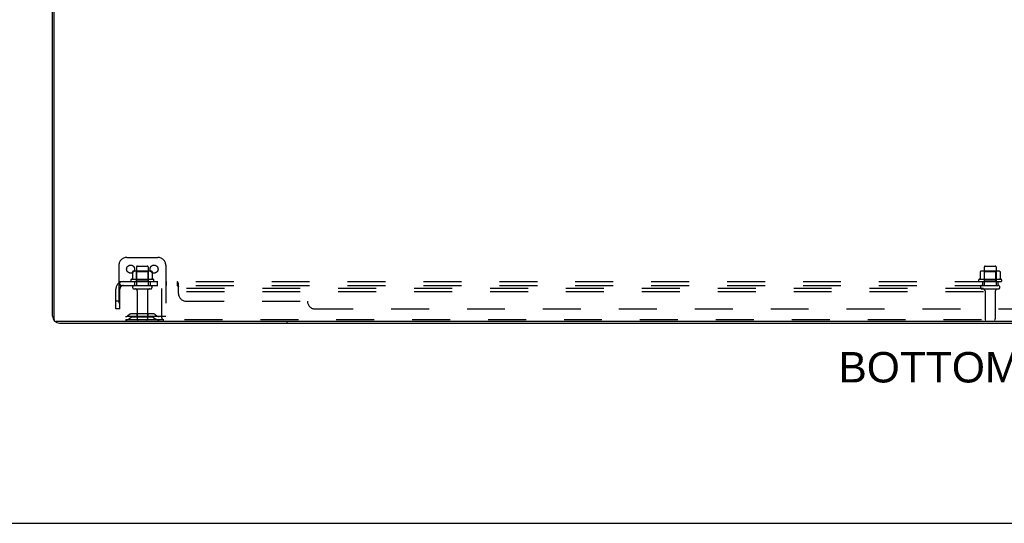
# Model space of a CAD drawing. Header units: inches. Extents: x 0 to 221, y 0 to 143.
# Tile 18 of 256: x 36 to 68, y 0 to 16. Entities that reach past the tile are written whole.
import ezdxf

# ---------------------------------------------------------------- set-up
doc = ezdxf.new("R2010")
doc.units = ezdxf.units.IN
doc.header["$LTSCALE"] = 12.142857
doc.header["$MEASUREMENT"] = 0
doc.linetypes.add('HIDDEN', pattern=[0.2, 0.1, -0.1])
doc.layers.get('0').update_dxf_attribs({"linetype": 'CONTINUOUS'})
for name, color, linetype in [('DEFAULT_2', 8, 'HIDDEN'), ('DIMENSIONS', 7, 'CONTINUOUS'), ('SUBPANEL', 7, 'CONTINUOUS')]:
    doc.layers.add(name, color=color, linetype=linetype)
doc.styles.get("Standard").update_dxf_attribs({"font": 'arial.ttf'})

msp = doc.modelspace()

# ---------------------------------------------------------------- linework, layer by layer
at = {"color": 7, "linetype": 'Continuous'}
for p, q in [((37.249, 6.523), (37.249, 24.293)), ((97.082, 6.46), (37.312, 6.46)), ((44.697, 6.46), (44.697, 6.408)), ((0, 0), (220.779, 0))]:
    msp.add_line(p, q, dxfattribs=at)
at = {"color": 3, "linetype": 'Continuous'}
for p, q in [((37.197, 6.634), (37.197, 24.182)), ((37.423, 6.408), (96.971, 6.408))]:
    msp.add_line(p, q, dxfattribs=at)
msp.add_arc((37.423, 6.634), 0.226, 180, 270, dxfattribs=at)
at = {"color": 7, "linetype": 'Continuous'}
msp.add_arc((37.312, 6.523), 0.063, 180, 270, dxfattribs=at)
at = {"layer": 'DEFAULT_2', "color": 8, "linetype": 'HIDDEN'}
for p, q in [((39.572, 8.512), (40.572, 8.512)), ((39.322, 8.262), (39.322, 6.512)), ((39.885, 8.207), (39.885, 7.612)), ((39.915, 8.237), (40.23, 8.237)), ((40.26, 8.207), (40.26, 7.612)), ((40.822, 8.262), (40.822, 6.512)), ((67.01, 8.207), (67.01, 7.612)), ((67.04, 8.237), (67.355, 8.237)), ((67.385, 8.207), (67.385, 7.612)), ((39.753, 8.052), (39.753, 7.834)), ((40.328, 8.073), (39.817, 8.073)), ((39.889, 8.053), (39.869, 8.073)), ((39.889, 7.757), (39.889, 8.053)), ((40.256, 8.053), (39.889, 8.053)), ((40.256, 8.053), (40.276, 8.073)), ((40.256, 7.757), (40.256, 8.053)), ((40.391, 8.052), (40.391, 7.834)), ((66.878, 8.052), (66.878, 7.834)), ((67.453, 8.073), (66.942, 8.073)), ((67.014, 8.053), (66.994, 8.073)), ((67.381, 8.053), (67.014, 8.053)), ((67.014, 7.757), (67.014, 8.053)), ((67.381, 8.053), (67.401, 8.073)), ((67.381, 7.757), (67.381, 8.053)), ((67.516, 8.052), (67.516, 7.834)), ((40.428, 7.807), (39.716, 7.807)), ((39.738, 7.737), (40.406, 7.737)), ((39.815, 7.612), (40.33, 7.612)), ((39.889, 7.757), (39.869, 7.737)), ((40.256, 7.757), (39.889, 7.757)), ((40.256, 7.757), (40.276, 7.737)), ((67.553, 7.807), (66.841, 7.807)), ((66.863, 7.737), (67.531, 7.737)), ((66.94, 7.612), (67.455, 7.612)), ((67.014, 7.757), (66.994, 7.737)), ((67.381, 7.757), (67.014, 7.757)), ((67.381, 7.757), (67.401, 7.737)), ((39.815, 7.502), (40.33, 7.502)), ((39.907, 7.44), (39.907, 6.542)), ((40.237, 7.44), (40.237, 6.542)), ((40.697, 7.408), (40.697, 7.512)), ((93.697, 7.512), (40.697, 7.512)), ((40.697, 6.575), (40.697, 7.408)), ((93.697, 7.408), (40.697, 7.408)), ((66.94, 7.502), (67.455, 7.502)), ((67.032, 7.44), (67.032, 6.542)), ((67.362, 7.44), (67.362, 6.542)), ((40.822, 6.616), (39.322, 6.616)), ((39.665, 6.685), (39.597, 6.636)), ((40.413, 6.706), (39.732, 6.706)), ((39.897, 6.706), (39.897, 6.602)), ((40.247, 6.706), (40.247, 6.602)), ((40.479, 6.685), (40.547, 6.636)), ((40.76, 6.512), (39.322, 6.512)), ((39.726, 6.6), (39.658, 6.551)), ((40.413, 6.602), (39.732, 6.602)), ((40.419, 6.6), (40.487, 6.551)), ((93.635, 6.512), (40.76, 6.512))]:
    msp.add_line(p, q, dxfattribs=at)
for points in [[(39.759, 8.061), (39.758, 8.06), (39.757, 8.059), (39.755, 8.058), (39.754, 8.056), (39.754, 8.055), (39.753, 8.053), (39.753, 8.052)], [(40.385, 8.061), (40.387, 8.06), (40.388, 8.059), (40.389, 8.058), (40.39, 8.056), (40.391, 8.055), (40.391, 8.053), (40.391, 8.052)], [(66.884, 8.061), (66.883, 8.06), (66.882, 8.059), (66.88, 8.058), (66.879, 8.056), (66.879, 8.055), (66.878, 8.053), (66.878, 8.052)], [(67.51, 8.061), (67.512, 8.06), (67.513, 8.059), (67.514, 8.058), (67.515, 8.056), (67.516, 8.055), (67.516, 8.053), (67.516, 8.052)], [(39.753, 7.834), (39.753, 7.832), (39.753, 7.831), (39.753, 7.83), (39.752, 7.829), (39.752, 7.829), (39.752, 7.828), (39.751, 7.828), (39.751, 7.827), (39.751, 7.827), (39.75, 7.826), (39.75, 7.826), (39.75, 7.826), (39.749, 7.826), (39.749, 7.825), (39.749, 7.825), (39.749, 7.825), (39.748, 7.825), (39.748, 7.825)], [(40.396, 7.825), (40.396, 7.825), (40.396, 7.825), (40.396, 7.825), (40.395, 7.825), (40.395, 7.826), (40.395, 7.826), (40.394, 7.826), (40.394, 7.826), (40.394, 7.827), (40.393, 7.827), (40.393, 7.828), (40.393, 7.828), (40.392, 7.829), (40.392, 7.829), (40.392, 7.83), (40.391, 7.831), (40.391, 7.832), (40.391, 7.834)], [(66.878, 7.834), (66.878, 7.832), (66.878, 7.831), (66.878, 7.83), (66.877, 7.829), (66.877, 7.829), (66.877, 7.828), (66.876, 7.828), (66.876, 7.827), (66.876, 7.827), (66.875, 7.826), (66.875, 7.826), (66.875, 7.826), (66.874, 7.826), (66.874, 7.825), (66.874, 7.825), (66.874, 7.825), (66.873, 7.825), (66.873, 7.825)], [(67.521, 7.825), (67.521, 7.825), (67.521, 7.825), (67.521, 7.825), (67.52, 7.825), (67.52, 7.826), (67.52, 7.826), (67.519, 7.826), (67.519, 7.826), (67.519, 7.827), (67.518, 7.827), (67.518, 7.828), (67.518, 7.828), (67.517, 7.829), (67.517, 7.829), (67.517, 7.83), (67.516, 7.831), (67.516, 7.832), (67.516, 7.834)]]:
    msp.add_lwpolyline(points, dxfattribs=at)
for centre in [(39.697, 8.137), (40.447, 8.137)]:
    msp.add_circle(centre, 0.128, dxfattribs=at)
for centre, radius, start, end in [((39.572, 8.262), 0.25, 90, 180), ((40.572, 8.262), 0.25, 0, 90), ((39.915, 8.207), 0.03, 90, 180), ((40.23, 8.207), 0.03, 0, 90), ((67.04, 8.207), 0.03, 90, 180), ((67.355, 8.207), 0.03, 0, 90), ((39.817, 7.932), 0.141, 90, 113.95), ((40.328, 7.932), 0.141, 66.05, 90), ((66.942, 7.932), 0.141, 90, 113.95), ((67.453, 7.932), 0.141, 66.05, 90), ((39.738, 7.775), 0.0384, 124.4497, 270), ((40.072, 7.207), 0.698, 117.6814, 120.6631), ((39.815, 7.557), 0.055, 90, 270), ((40.33, 7.557), 0.055, 270, 90), ((40.072, 7.207), 0.698, 59.3369, 62.3186), ((40.406, 7.775), 0.0384, 270, 55.5503), ((66.863, 7.775), 0.0384, 124.4497, 270), ((67.197, 7.207), 0.698, 117.6814, 120.6631), ((66.94, 7.557), 0.055, 90, 270), ((67.455, 7.557), 0.055, 270, 90), ((67.197, 7.207), 0.698, 59.3369, 62.3186), ((67.531, 7.775), 0.0384, 270, 55.5503), ((39.845, 7.44), 0.0625, 0, 90), ((40.3, 7.44), 0.0625, 90, 180), ((66.97, 7.44), 0.0625, 0, 90), ((67.425, 7.44), 0.0625, 90, 180), ((39.536, 6.72), 0.104, 270, 305.7539), ((39.732, 6.592), 0.114, 90, 125.7539), ((40.413, 6.592), 0.114, 54.2461, 90), ((40.608, 6.72), 0.104, 234.2461, 270), ((39.536, 6.72), 0.208, 270, 305.7539), ((39.732, 6.592), 0.01, 90, 125.7539), ((39.937, 6.542), 0.03, 180, 270), ((40.207, 6.542), 0.03, 270, 360), ((40.413, 6.592), 0.01, 54.2461, 90), ((40.608, 6.72), 0.208, 234.2461, 270), ((40.76, 6.575), 0.0625, 180, 270), ((67.062, 6.542), 0.03, 180, 270), ((67.332, 6.542), 0.03, 270, 360)]:
    msp.add_arc(centre, radius, start, end, dxfattribs=at)
at = {"layer": 'SUBPANEL', "color": 8, "linetype": 'HIDDEN'}
for p, q in [((39.315, 7.683), (39.394, 7.587)), ((39.353, 7.612), (39.353, 7.737)), ((39.353, 7.737), (95.041, 7.737)), ((39.353, 7.612), (95.041, 7.612)), ((39.822, 7.737), (39.822, 7.612)), ((40.322, 7.737), (40.322, 7.612)), ((40.55, 7.737), (40.55, 7.612)), ((40.831, 7.737), (40.831, 7.612)), ((41.193, 7.612), (41.193, 7.737)), ((41.2, 7.609), (41.199, 7.61)), ((41.209, 7.598), (41.206, 7.601)), ((41.213, 7.714), (41.211, 7.718)), ((41.214, 7.711), (41.213, 7.714)), ((41.227, 7.685), (41.225, 7.688)), ((41.228, 7.362), (41.228, 7.683)), ((66.947, 7.737), (66.947, 7.612)), ((67.447, 7.737), (67.447, 7.612)), ((39.228, 6.862), (39.228, 7.5)), ((39.353, 6.862), (39.353, 7.5)), ((39.353, 7.112), (39.228, 7.112)), ((41.478, 7.112), (45.353, 7.112)), ((39.353, 6.862), (39.228, 6.862)), ((45.603, 6.862), (88.791, 6.862))]:
    msp.add_line(p, q, dxfattribs=at)
for points in [[(39.315, 7.683), (39.317, 7.685), (39.319, 7.688), (39.321, 7.69), (39.323, 7.693), (39.325, 7.697), (39.327, 7.7), (39.329, 7.704), (39.33, 7.707)], [(39.33, 7.707), (39.333, 7.714), (39.335, 7.718), (39.336, 7.721), (39.338, 7.724), (39.339, 7.727), (39.341, 7.729), (39.343, 7.732), (39.345, 7.734), (39.347, 7.735), (39.349, 7.736), (39.35, 7.737), (39.352, 7.737), (39.353, 7.737)], [(39.353, 7.671), (39.353, 7.672), (39.353, 7.672), (39.353, 7.672), (39.353, 7.672), (39.353, 7.672), (39.353, 7.671), (39.353, 7.671), (39.353, 7.67), (39.353, 7.67), (39.353, 7.669), (39.353, 7.668)], [(39.376, 7.608), (39.376, 7.608), (39.376, 7.608), (39.376, 7.609), (39.376, 7.609), (39.376, 7.609), (39.375, 7.61), (39.375, 7.61), (39.375, 7.611), (39.374, 7.611), (39.374, 7.612), (39.374, 7.613), (39.373, 7.613), (39.373, 7.614), (39.373, 7.614), (39.372, 7.615), (39.372, 7.616), (39.372, 7.616), (39.371, 7.617), (39.371, 7.618), (39.371, 7.619), (39.37, 7.619), (39.37, 7.62), (39.369, 7.621), (39.369, 7.622), (39.369, 7.622), (39.368, 7.623), (39.368, 7.624), (39.368, 7.625), (39.367, 7.626), (39.367, 7.627), (39.366, 7.627), (39.366, 7.628), (39.366, 7.629), (39.365, 7.63), (39.365, 7.631), (39.365, 7.632), (39.364, 7.633), (39.364, 7.634), (39.363, 7.635), (39.363, 7.636), (39.363, 7.637), (39.362, 7.638), (39.362, 7.639), (39.362, 7.64), (39.361, 7.641), (39.361, 7.642), (39.36, 7.643), (39.36, 7.644), (39.36, 7.645), (39.359, 7.647), (39.359, 7.648), (39.359, 7.649), (39.358, 7.65), (39.358, 7.651), (39.358, 7.652), (39.357, 7.653), (39.357, 7.654), (39.357, 7.655), (39.356, 7.656), (39.356, 7.658), (39.356, 7.659), (39.356, 7.66), (39.355, 7.661), (39.355, 7.662), (39.355, 7.662), (39.355, 7.663), (39.355, 7.664), (39.354, 7.665), (39.354, 7.666), (39.354, 7.667), (39.354, 7.668), (39.354, 7.669), (39.354, 7.67), (39.354, 7.67), (39.353, 7.671), (39.353, 7.671), (39.353, 7.671)], [(39.381, 7.594), (39.377, 7.598), (39.375, 7.6), (39.373, 7.601), (39.371, 7.603), (39.368, 7.605), (39.366, 7.607), (39.363, 7.609), (39.361, 7.61), (39.359, 7.611), (39.357, 7.612), (39.355, 7.612), (39.353, 7.612)], [(39.374, 7.612), (39.374, 7.611), (39.374, 7.611), (39.375, 7.61), (39.375, 7.61), (39.375, 7.609), (39.376, 7.609), (39.376, 7.609), (39.376, 7.608), (39.376, 7.608), (39.376, 7.608), (39.376, 7.608)], [(39.394, 7.587), (39.394, 7.586), (39.393, 7.586), (39.392, 7.586), (39.391, 7.586), (39.39, 7.587), (39.389, 7.587), (39.387, 7.588), (39.386, 7.59), (39.384, 7.591), (39.383, 7.592), (39.381, 7.594)], [(41.211, 7.718), (41.21, 7.721), (41.208, 7.724), (41.207, 7.727), (41.205, 7.729), (41.203, 7.732), (41.201, 7.734), (41.199, 7.735), (41.198, 7.736), (41.196, 7.737), (41.195, 7.737), (41.193, 7.737)], [(41.207, 7.727), (41.205, 7.729), (41.203, 7.732), (41.201, 7.734), (41.199, 7.735), (41.198, 7.736), (41.196, 7.737), (41.195, 7.737), (41.193, 7.737)], [(41.203, 7.605), (41.202, 7.607), (41.2, 7.609), (41.199, 7.61), (41.197, 7.611), (41.196, 7.612), (41.195, 7.612), (41.193, 7.612)], [(41.197, 7.611), (41.196, 7.612), (41.195, 7.612), (41.193, 7.612)], [(41.206, 7.601), (41.205, 7.603), (41.203, 7.605), (41.202, 7.607)], [(41.213, 7.592), (41.211, 7.594), (41.21, 7.596), (41.209, 7.598)], [(41.228, 7.587), (41.227, 7.586), (41.225, 7.586), (41.223, 7.586), (41.222, 7.586), (41.22, 7.587), (41.219, 7.587), (41.217, 7.588), (41.216, 7.59), (41.214, 7.591), (41.213, 7.592), (41.211, 7.594)], [(41.228, 7.683), (41.227, 7.685), (41.225, 7.688), (41.224, 7.69), (41.222, 7.693), (41.221, 7.697), (41.219, 7.7), (41.217, 7.704), (41.214, 7.711)], [(41.222, 7.586), (41.22, 7.587), (41.219, 7.587), (41.217, 7.588), (41.216, 7.59), (41.214, 7.591)], [(41.228, 7.587), (41.227, 7.586), (41.225, 7.586), (41.223, 7.586)]]:
    msp.add_lwpolyline(points, dxfattribs=at)
for centre, radius, start, end in [((39.465, 7.5), 0.237, 90, 180), ((39.465, 7.5), 0.112, 90, 180), ((41.478, 7.362), 0.25, 180, 270), ((45.603, 7.112), 0.25, 180, 270)]:
    msp.add_arc(centre, radius, start, end, dxfattribs=at)

# ---------------------------------------------------------------- texts
at = {"layer": 'DIMENSIONS', "color": 2, "linetype": 'Continuous', "insert": (67.18, 5.483), "char_height": 0.97403, "width": 9.65336, "attachment_point": 2, "line_spacing_factor": 0.9}
msp.add_mtext('BOTTOM VIEW', dxfattribs=at)

doc.saveas('drawing.dxf')
